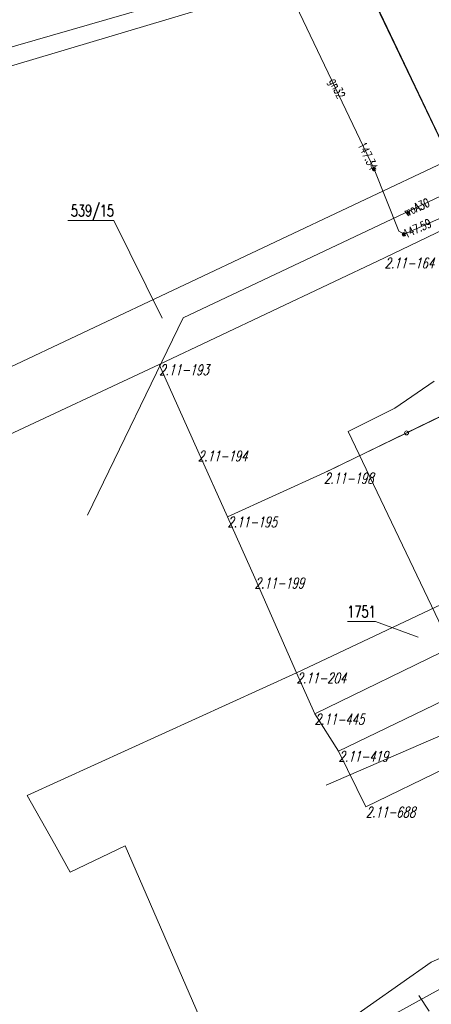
# Model space of a CAD drawing. Header units: metres. Extents: x 7582703 to 7587334, y 6019078 to 6022350.
# Tile 53 of 88: x 7584562 to 7584597, y 6020940 to 6021024. Entities that reach past the tile are written whole.
import ezdxf
from ezdxf.enums import TextEntityAlignment as Align

# ---------------------------------------------------------------- set-up
doc = ezdxf.new("R2010")
doc.units = ezdxf.units.M
doc.header["$MEASUREMENT"] = 0
doc.linetypes.add('EGDE', pattern=[0])
doc.layers.get('0').update_dxf_attribs({"color": 250, "linetype": 'CONTINUOUS', "lineweight": 100})
doc.layers.add('Dzialki', color=7, linetype='EGDE', lineweight=60)
doc.styles.get("Standard").update_dxf_attribs({"font": 'Simplex.SHX', "width": 0.75})

# ---------------------------------------------------------------- blocks, each defined once
blk = doc.blocks.new('4_SUPS')
at = {"linetype": 'Continuous'}
blk.add_circle((0, 0), 0.0625, dxfattribs=at)

msp = doc.modelspace()

# ---------------------------------------------------------------- linework, layer by layer
at = {"layer": 'Dzialki', "lineweight": 9}
for p, q in [((7584581.27, 6021026.94), (7584558.32, 6021020.32)), ((7584581.27, 6021026.94), (7584558.32, 6021020.32)), ((7584598.84, 6021011.68), (7584591.29, 6021027.51)), ((7584598.84, 6021011.68), (7584591.29, 6021027.51)), ((7584591.34, 6021027.508), (7584598.889, 6021011.69)), ((7584558.61, 6021018.76), (7584584.96, 6021026.64)), ((7584585.11, 6021026.22), (7584592.42, 6021010.87)), ((7584576.197, 6020998.243), (7584614.759, 6021016.48)), ((7584594.96, 6021005.33), (7584610.87, 6021012.45)), ((7584531.68, 6020979.96), (7584598.84, 6021011.68)), ((7584531.68, 6020979.96), (7584598.84, 6021011.68)), ((7584592.42, 6021010.87), (7584594.53, 6021005.6)), ((7584592.42, 6021010.87), (7584594.53, 6021005.6)), ((7584593.31, 6021003.34), (7584600.95, 6021007.03)), ((7584600.95, 6021007.03), (7584593.31, 6021003.34)), ((7584600.95, 6021007.03), (7584593.313, 6021003.34)), ((7584593.313, 6021003.34), (7584600.95, 6021007.03)), ((7584566.403, 6021006.512), (7584570.312, 6021006.512)), ((7584574.404, 6020998.2), (7584570.312, 6021006.512)), ((7584594.53, 6021005.6), (7584594.96, 6021005.33)), ((7584574.16, 6020994.26), (7584593.31, 6021003.34)), ((7584593.31, 6021003.34), (7584574.16, 6020994.26)), ((7584616.5, 6020998.76), (7584588.16, 6020985.04)), ((7584568.05, 6020981.445), (7584576.197, 6020998.243)), ((7584551.4, 6020983.62), (7584574.16, 6020994.26)), ((7584551.4, 6020983.62), (7584574.16, 6020994.26)), ((7584577.44, 6020986.93), (7584574.16, 6020994.26)), ((7584574.16, 6020994.26), (7584577.44, 6020986.93)), ((7584597.507, 6020992.844), (7584594.185, 6020990.564)), ((7584595.171, 6020988.447), (7584602.268, 6020991.897)), ((7584594.185, 6020990.564), (7584590.221, 6020988.577)), ((7584588.425, 6020985.169), (7584595.171, 6020988.447)), ((7584590.221, 6020988.577), (7584599.258, 6020969.6)), ((7584579.95, 6020981.32), (7584577.44, 6020986.93)), ((7584577.44, 6020986.93), (7584579.95, 6020981.32)), ((7584588.16, 6020985.04), (7584579.95, 6020981.32)), ((7584622.78, 6020985.55), (7584585.83, 6020968.06)), ((7584624.28, 6020982.55), (7584587.37, 6020964.55)), ((7584624.28, 6020982.55), (7584587.37, 6020964.55)), ((7584582.27, 6020976.13), (7584579.95, 6020981.32)), ((7584579.95, 6020981.32), (7584582.27, 6020976.13)), ((7584630.06, 6020981.02), (7584589.4, 6020961.4)), ((7584630.06, 6020981.02), (7584589.4, 6020961.4)), ((7584585.83, 6020968.06), (7584582.27, 6020976.13)), ((7584582.27, 6020976.13), (7584585.83, 6020968.06)), ((7584625.909, 6020974.812), (7584588.331, 6020958.493)), ((7584590.153, 6020972.424), (7584592.542, 6020972.424)), ((7584596.15, 6020971.093), (7584592.542, 6020972.424)), ((7584585.83, 6020968.06), (7584562.93, 6020957.63)), ((7584587.37, 6020964.55), (7584585.83, 6020968.06)), ((7584587.37, 6020964.55), (7584585.83, 6020968.06)), ((7584587.37, 6020964.55), (7584589.4, 6020961.4)), ((7584589.4, 6020961.4), (7584587.37, 6020964.55)), ((7584589.4, 6020961.4), (7584591.71, 6020956.65)), ((7584591.71, 6020956.65), (7584598.48, 6020959.95)), ((7584562.93, 6020957.63), (7584565.25, 6020953.5)), ((7584565.25, 6020953.5), (7584566.6, 6020951.1)), ((7584566.6, 6020951.1), (7584571.25, 6020953.35)), ((7584571.25, 6020953.35), (7584580.64, 6020931.76)), ((7584604.6, 6020946.74), (7584597.26, 6020943.45)), ((7584597.26, 6020943.45), (7584580.64, 6020931.76)), ((7584588.24, 6020935.8), (7584602.11, 6020943.43)), ((7584602.11, 6020943.43), (7584588.24, 6020935.8)), ((7584596.209, 6020940.604), (7584597.091, 6020939.287))]:
    msp.add_line(p, q, dxfattribs=at)
msp.add_circle((7584595.171, 6020988.447), 0.17, dxfattribs=at)

# ---------------------------------------------------------------- block references
for p in [(7584592.42, 6021010.87), (7584594.96, 6021005.33)]:
    msp.add_blockref('4_SUPS', p, dxfattribs=at)

# ---------------------------------------------------------------- texts
at = {"layer": 'Dzialki', "lineweight": 9, "width": 0.7}
for s, rotation, p in [('gn32', 295.46479, (7584589.172, 6021017.69)), ('woA30', 24.03999, (7584596.047, 6021007.631))]:
    msp.add_text(s, height=0.75, rotation=rotation, dxfattribs=at).set_placement(p, align=Align.MIDDLE)
msp.add_text('147.34', height=0.75, rotation=295.4632, dxfattribs=at).set_placement((7584592.42, 6021010.87), align=Align.MIDDLE_RIGHT)
msp.add_text('539/15', height=1, dxfattribs=at).set_placement((7584570.312, 6021007.846), align=Align.TOP_RIGHT)
msp.add_text('147.59', height=0.75, rotation=24.10933, dxfattribs=at).set_placement((7584594.96, 6021005.33), align=Align.MIDDLE_LEFT)
at = {"layer": 'Dzialki', "lineweight": 9, "oblique": 15, "width": 0.7}
for s, p in [('2.11-164', (7584593.31, 6021003.34)), ('2.11-193', (7584574.16, 6020994.26)), ('2.11-194', (7584577.44, 6020986.93)), ('2.11-198', (7584588.16, 6020985.04)), ('2.11-195', (7584579.95, 6020981.32)), ('2.11-199', (7584582.27, 6020976.13)), ('2.11-204', (7584585.83, 6020968.06)), ('2.11-445', (7584587.37, 6020964.55)), ('2.11-419', (7584589.4, 6020961.4)), ('2.11-688', (7584591.71, 6020956.65))]:
    msp.add_text(s, height=0.9, dxfattribs=at).set_placement(p, align=Align.TOP_LEFT)
at = {"layer": 'Dzialki', "lineweight": 9, "width": 0.7}
msp.add_text('1751', height=1, dxfattribs=at).set_placement((7584592.542, 6020972.758), align=Align.RIGHT)

doc.saveas('drawing.dxf')
